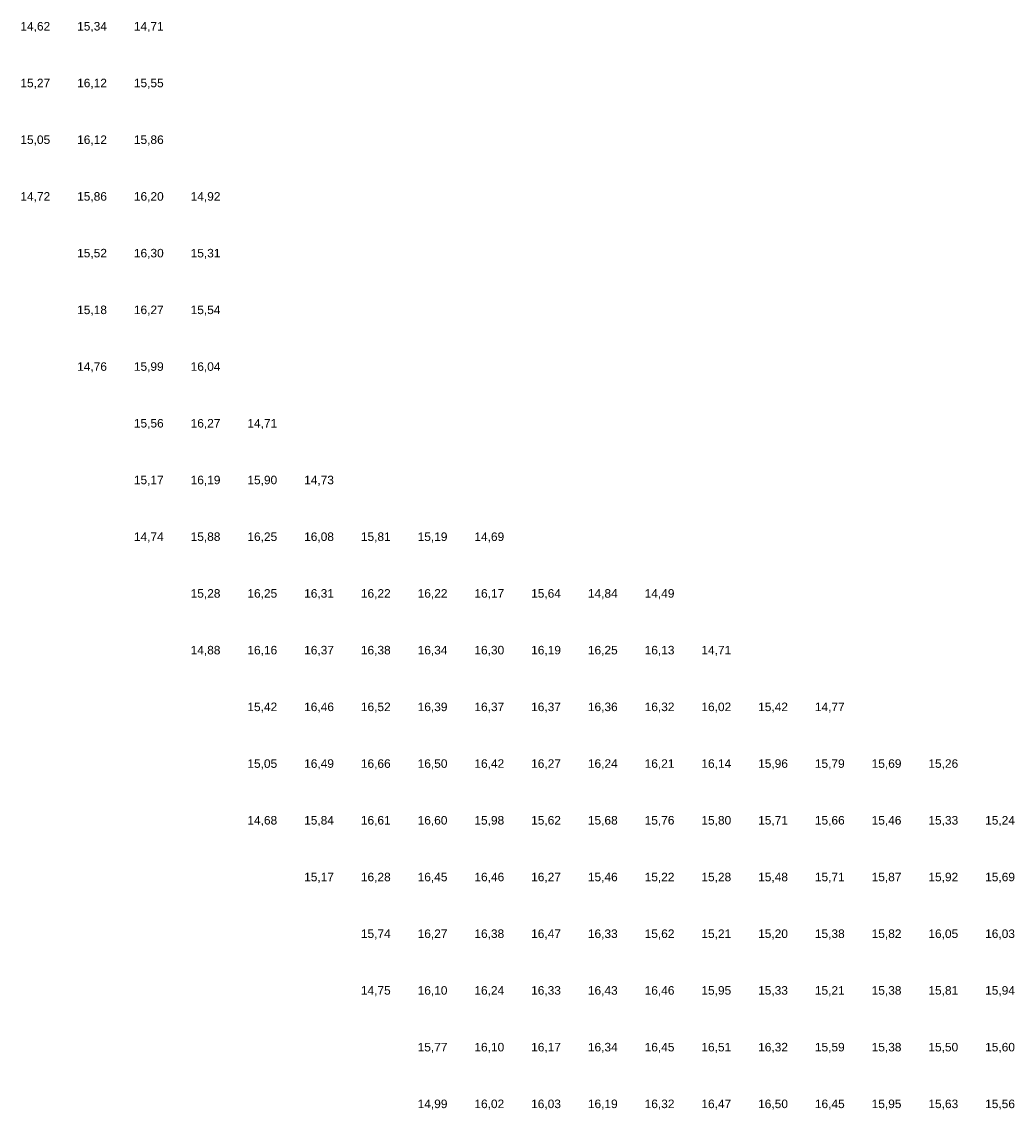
# Model space of a CAD drawing. Extents: x 198243 to 199107, y 361914 to 363516.
# Tile 11 of 17: x 198273 to 198447, y 363124 to 363316. Entities that reach past the tile are written whole.
import ezdxf
from ezdxf.enums import TextEntityAlignment as Align

# ---------------------------------------------------------------- set-up
doc = ezdxf.new("R2010")
doc.units = 0
doc.header["$MEASUREMENT"] = 0
doc.layers.add('rijk_10Anno', color=254, linetype='Continuous')
doc.styles.add('Arial', font='arial.ttf')

msp = doc.modelspace()

# ---------------------------------------------------------------- texts
at = {"layer": 'rijk_10Anno', "color": 254, "style": 'Arial'}
for s, p in [('14,62', (198275, 363313.82)), ('15,34', (198285, 363313.82)), ('14,71', (198295, 363313.82)), ('15,27', (198275, 363303.82)), ('16,12', (198285, 363303.82)), ('15,55', (198295, 363303.82)), ('15,05', (198275, 363293.82)), ('16,12', (198285, 363293.82)), ('15,86', (198295, 363293.82)), ('14,72', (198275, 363283.82)), ('15,86', (198285, 363283.82)), ('16,20', (198295, 363283.82)), ('14,92', (198305, 363283.82)), ('15,52', (198285, 363273.82)), ('16,30', (198295, 363273.82)), ('15,31', (198305, 363273.82)), ('15,18', (198285, 363263.82)), ('16,27', (198295, 363263.82)), ('15,54', (198305, 363263.82)), ('14,76', (198285, 363253.82)), ('15,99', (198295, 363253.82)), ('16,04', (198305, 363253.82)), ('15,56', (198295, 363243.82)), ('16,27', (198305, 363243.82)), ('14,71', (198315, 363243.82)), ('15,17', (198295, 363233.82)), ('16,19', (198305, 363233.82)), ('15,90', (198315, 363233.82)), ('14,73', (198325, 363233.82)), ('14,74', (198295, 363223.82)), ('15,88', (198305, 363223.82)), ('16,25', (198315, 363223.82)), ('16,08', (198325, 363223.82)), ('15,81', (198335, 363223.82)), ('15,19', (198345, 363223.82)), ('14,69', (198355, 363223.82)), ('15,28', (198305, 363213.82)), ('16,25', (198315, 363213.82)), ('16,31', (198325, 363213.82)), ('16,22', (198335, 363213.82)), ('16,22', (198345, 363213.82)), ('16,17', (198355, 363213.82)), ('15,64', (198365, 363213.82)), ('14,84', (198375, 363213.82)), ('14,49', (198385, 363213.82)), ('14,88', (198305, 363203.82)), ('16,16', (198315, 363203.82)), ('16,37', (198325, 363203.82)), ('16,38', (198335, 363203.82)), ('16,34', (198345, 363203.82)), ('16,30', (198355, 363203.82)), ('16,19', (198365, 363203.82)), ('16,25', (198375, 363203.82)), ('16,13', (198385, 363203.82)), ('14,71', (198395, 363203.82)), ('15,42', (198315, 363193.82)), ('16,46', (198325, 363193.82)), ('16,52', (198335, 363193.82)), ('16,39', (198345, 363193.82)), ('16,37', (198355, 363193.82)), ('16,37', (198365, 363193.82)), ('16,36', (198375, 363193.82)), ('16,32', (198385, 363193.82)), ('16,02', (198395, 363193.82)), ('15,42', (198405, 363193.82)), ('14,77', (198415, 363193.82)), ('15,05', (198315, 363183.82)), ('16,49', (198325, 363183.82)), ('16,66', (198335, 363183.82)), ('16,50', (198345, 363183.82)), ('16,42', (198355, 363183.82)), ('16,27', (198365, 363183.82)), ('16,24', (198375, 363183.82)), ('16,21', (198385, 363183.82)), ('16,14', (198395, 363183.82)), ('15,96', (198405, 363183.82)), ('15,79', (198415, 363183.82)), ('15,69', (198425, 363183.82)), ('15,26', (198435, 363183.82)), ('14,68', (198315, 363173.82)), ('15,84', (198325, 363173.82)), ('16,61', (198335, 363173.82)), ('16,60', (198345, 363173.82)), ('15,98', (198355, 363173.82)), ('15,62', (198365, 363173.82)), ('15,68', (198375, 363173.82)), ('15,76', (198385, 363173.82)), ('15,80', (198395, 363173.82)), ('15,71', (198405, 363173.82)), ('15,66', (198415, 363173.82)), ('15,46', (198425, 363173.82)), ('15,33', (198435, 363173.82)), ('15,24', (198445, 363173.82)), ('15,17', (198325, 363163.82)), ('16,28', (198335, 363163.82)), ('16,45', (198345, 363163.82)), ('16,46', (198355, 363163.82)), ('16,27', (198365, 363163.82)), ('15,46', (198375, 363163.82)), ('15,22', (198385, 363163.82)), ('15,28', (198395, 363163.82)), ('15,48', (198405, 363163.82)), ('15,71', (198415, 363163.82)), ('15,87', (198425, 363163.82)), ('15,92', (198435, 363163.82)), ('15,69', (198445, 363163.82)), ('15,74', (198335, 363153.82)), ('16,27', (198345, 363153.82)), ('16,38', (198355, 363153.82)), ('16,47', (198365, 363153.82)), ('16,33', (198375, 363153.82)), ('15,62', (198385, 363153.82)), ('15,21', (198395, 363153.82)), ('15,20', (198405, 363153.82)), ('15,38', (198415, 363153.82)), ('15,82', (198425, 363153.82)), ('16,05', (198435, 363153.82)), ('16,03', (198445, 363153.82)), ('14,75', (198335, 363143.82)), ('16,10', (198345, 363143.82)), ('16,24', (198355, 363143.82)), ('16,33', (198365, 363143.82)), ('16,43', (198375, 363143.82)), ('16,46', (198385, 363143.82)), ('15,95', (198395, 363143.82)), ('15,33', (198405, 363143.82)), ('15,21', (198415, 363143.82)), ('15,38', (198425, 363143.82)), ('15,81', (198435, 363143.82)), ('15,94', (198445, 363143.82)), ('15,77', (198345, 363133.82)), ('16,10', (198355, 363133.82)), ('16,17', (198365, 363133.82)), ('16,34', (198375, 363133.82)), ('16,45', (198385, 363133.82)), ('16,51', (198395, 363133.82)), ('16,32', (198405, 363133.82)), ('15,59', (198415, 363133.82)), ('15,38', (198425, 363133.82)), ('15,50', (198435, 363133.82)), ('15,60', (198445, 363133.82)), ('14,99', (198345, 363123.82)), ('16,02', (198355, 363123.82)), ('16,03', (198365, 363123.82)), ('16,19', (198375, 363123.82)), ('16,32', (198385, 363123.82)), ('16,47', (198395, 363123.82)), ('16,50', (198405, 363123.82)), ('16,45', (198415, 363123.82)), ('15,95', (198425, 363123.82)), ('15,63', (198435, 363123.82)), ('15,56', (198445, 363123.82))]:
    msp.add_text(s, height=1.503, dxfattribs=at).set_placement(p, align=Align.BOTTOM_CENTER)

doc.saveas('drawing.dxf')
